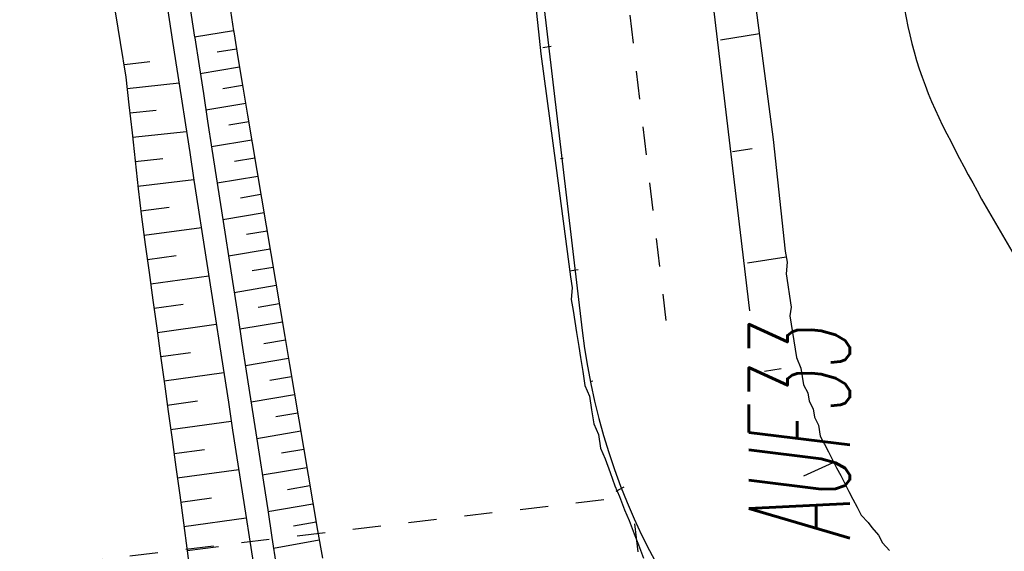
# Model space of a CAD drawing. Extents: x 447693 to 448165, y 439527 to 440695.
# Tile 17 of 88: x 447941 to 447959, y 439681 to 439690. Entities that reach past the tile are written whole.
import ezdxf

# ---------------------------------------------------------------- set-up
doc = ezdxf.new("R2010")
doc.units = 0
doc.header["$LTSCALE"] = 2
doc.header["$MEASUREMENT"] = 0
for name, pattern in [('ACAD_ISO05W100', [0.5, 0.25, -0.25]), ('AUSGEZOGEN', [0]), ('PUNKTX2', [0.5, 0.25, -0.25])]:
    doc.linetypes.add(name, pattern=pattern)
for name, color, linetype in [('ANMERKUNG', 7, 'CONTINUOUS'), ('BOESCHG', 250, 'AUSGEZOGEN'), ('DB-GRABEN', 15, 'AUSGEZOGEN'), ('DB-HZV-Stützscheiben', 15, 'CONTINUOUS'), ('DB-Regenrückhaltebecken_606', 15, 'CONTINUOUS'), ('DB-Wegboeschungen', 15, 'CONTINUOUS'), ('DB-Wege', 15, 'CONTINUOUS'), ('FBRTOP', 250, 'AUSGEZOGEN')]:
    doc.layers.add(name, color=color, linetype=linetype)
doc.styles.add('ROMANS', font='romans.shx', dxfattribs={"width": 0.8})

msp = doc.modelspace()

# ---------------------------------------------------------------- linework, layer by layer
at = {"layer": 'BOESCHG'}
msp.add_lwpolyline([(447940.542, 439833.997, 0.014999), (447940.621, 439832.61, 0.007394), (447943.21, 439807.276, 0.000025), (447947.178, 439773.421, 0.000211), (447947.642, 439769.474, 0.000025), (447948.463, 439762.525, 0.000004), (447954.01, 439715.6, 0.000616), (447956.271, 439696.678, 0.001951), (447957.015, 439690.707, 0.084534), (447957.742, 439688.328, 0.039707), (447960.471, 439683.823, 0.047678), (447962.796, 439681.169, 0.085895)], format="xyb", dxfattribs=at)
at = {"layer": 'DB-GRABEN', "linetype": 'Continuous'}
for p, q in [((447942.064, 439705.175), (447944.416, 439689.901)), ((447942.759, 439705.263), (447945.109, 439690.01)), ((447940.626, 439704.994), (447943.088, 439689.802)), ((447941.667, 439705.125), (447944.023, 439689.825))]:
    msp.add_line(p, q, dxfattribs=at)
at = {"layer": 'DB-HZV-Stützscheiben', "linetype": 'PUNKTX2'}
for p in [(447937.306, 439679.96), (447952.437, 439679.745)]:
    msp.add_line(p, (447952.201, 439681.731), dxfattribs=at)
at = {"layer": 'DB-Regenrückhaltebecken_606', "linetype": 'Continuous'}
for p, q in [((447945.109, 439690.01), (447944.416, 439689.901)), ((447945.109, 439690.01), (447944.416, 439689.901)), ((447945.109, 439690.011), (447945.112, 439689.993)), ((447945.109, 439690.011), (447945.112, 439689.993)), ((447945.109, 439690.011), (447945.112, 439689.993)), ((447945.112, 439689.993), (447945.194, 439689.5)), ((447945.112, 439689.993), (447945.194, 439689.5)), ((447945.112, 439689.993), (447945.194, 439689.5)), ((447943.088, 439689.802), (447943.191, 439689.19)), ((447943.088, 439689.802), (447943.088, 439689.802)), ((447944.022, 439689.832), (447944.023, 439689.825)), ((447944.023, 439689.825), (447944.1, 439689.331)), ((447944.417, 439689.897), (447944.419, 439689.886)), ((447944.419, 439689.886), (447944.495, 439689.392)), ((447945.162, 439689.688), (447944.815, 439689.631)), ((447945.162, 439689.688), (447944.815, 439689.631)), ((447945.162, 439689.688), (447944.815, 439689.631)), ((447943.167, 439689.416), (447943.619, 439689.468)), ((447943.167, 439689.416), (447943.619, 439689.468)), ((447943.167, 439689.416), (447943.619, 439689.468)), ((447944.495, 439689.392), (447944.572, 439688.898)), ((447945.194, 439689.5), (447945.277, 439689.007)), ((447945.194, 439689.5), (447945.277, 439689.007)), ((447945.194, 439689.5), (447945.277, 439689.007)), ((447944.1, 439689.331), (447944.176, 439688.836)), ((447945.217, 439689.365), (447944.517, 439689.248)), ((447945.217, 439689.365), (447944.517, 439689.248)), ((447945.217, 439689.365), (447944.517, 439689.248)), ((447943.191, 439689.19), (447943.246, 439688.693)), ((447943.213, 439688.986), (447944.138, 439689.086)), ((447943.213, 439688.986), (447944.138, 439689.086)), ((447943.213, 439688.986), (447944.138, 439689.086)), ((447945.271, 439689.041), (447944.919, 439688.982)), ((447945.271, 439689.041), (447944.919, 439688.982)), ((447945.271, 439689.041), (447944.919, 439688.982)), ((447944.572, 439688.898), (447944.648, 439688.403)), ((447945.277, 439689.007), (447945.36, 439688.513)), ((447945.277, 439689.007), (447945.36, 439688.513)), ((447945.277, 439689.007), (447945.36, 439688.513)), ((447943.246, 439688.693), (447943.301, 439688.195)), ((447944.176, 439688.836), (447944.253, 439688.342)), ((447945.326, 439688.717), (447944.618, 439688.598)), ((447945.326, 439688.717), (447944.618, 439688.598)), ((447945.326, 439688.717), (447944.618, 439688.598)), ((447943.262, 439688.552), (447943.733, 439688.603)), ((447943.262, 439688.552), (447943.733, 439688.603)), ((447943.262, 439688.552), (447943.733, 439688.603)), ((447945.36, 439688.513), (447945.443, 439688.02)), ((447945.36, 439688.513), (447945.443, 439688.02)), ((447945.36, 439688.513), (447945.443, 439688.02)), ((447944.253, 439688.342), (447944.329, 439687.848)), ((447944.648, 439688.403), (447944.724, 439687.909)), ((447945.38, 439688.393), (447945.024, 439688.333)), ((447945.38, 439688.393), (447945.024, 439688.333)), ((447945.38, 439688.393), (447945.024, 439688.333)), ((447943.301, 439688.195), (447943.356, 439687.698)), ((447943.309, 439688.119), (447944.271, 439688.223)), ((447943.309, 439688.119), (447944.271, 439688.223)), ((447943.309, 439688.119), (447944.271, 439688.223)), ((447945.435, 439688.069), (447944.718, 439687.948)), ((447945.435, 439688.069), (447944.718, 439687.948)), ((447945.435, 439688.069), (447944.718, 439687.948)), ((447945.443, 439688.02), (447945.526, 439687.527)), ((447945.443, 439688.02), (447945.526, 439687.527)), ((447945.443, 439688.02), (447945.526, 439687.527)), ((447944.329, 439687.848), (447944.405, 439687.354)), ((447944.724, 439687.909), (447944.801, 439687.415)), ((447943.356, 439687.698), (447943.411, 439687.2)), ((447943.357, 439687.686), (447943.847, 439687.739)), ((447943.357, 439687.686), (447943.847, 439687.739)), ((447943.357, 439687.686), (447943.847, 439687.739)), ((447945.489, 439687.745), (447945.129, 439687.684)), ((447945.489, 439687.745), (447945.129, 439687.684)), ((447945.489, 439687.745), (447945.129, 439687.684)), ((447945.526, 439687.527), (447945.609, 439687.034)), ((447945.526, 439687.527), (447945.609, 439687.034)), ((447945.526, 439687.527), (447945.609, 439687.034)), ((447943.405, 439687.249), (447944.404, 439687.364)), ((447943.405, 439687.249), (447944.404, 439687.364)), ((447943.405, 439687.249), (447944.404, 439687.364)), ((447944.405, 439687.354), (447944.482, 439686.86)), ((447944.801, 439687.415), (447944.877, 439686.921)), ((447945.544, 439687.421), (447944.819, 439687.299)), ((447945.544, 439687.421), (447944.819, 439687.299)), ((447945.544, 439687.421), (447944.819, 439687.299)), ((447943.411, 439687.2), (447943.47, 439686.703)), ((447945.598, 439687.097), (447945.234, 439687.035)), ((447945.598, 439687.097), (447945.234, 439687.035)), ((447945.598, 439687.097), (447945.234, 439687.035)), ((447945.609, 439687.034), (447945.692, 439686.541)), ((447945.609, 439687.034), (447945.692, 439686.541)), ((447945.609, 439687.034), (447945.692, 439686.541)), ((447943.457, 439686.811), (447943.963, 439686.875)), ((447943.457, 439686.811), (447943.963, 439686.875)), ((447943.457, 439686.811), (447943.963, 439686.875)), ((447944.482, 439686.86), (447944.558, 439686.366)), ((447944.877, 439686.921), (447944.954, 439686.427)), ((447945.653, 439686.773), (447944.919, 439686.649)), ((447945.653, 439686.773), (447944.919, 439686.649)), ((447945.653, 439686.773), (447944.919, 439686.649)), ((447943.47, 439686.703), (447943.538, 439686.208)), ((447943.515, 439686.374), (447944.536, 439686.512)), ((447943.515, 439686.374), (447944.536, 439686.512)), ((447943.515, 439686.374), (447944.536, 439686.512)), ((447944.954, 439686.427), (447945.03, 439685.933)), ((447945.707, 439686.449), (447945.338, 439686.387)), ((447945.707, 439686.449), (447945.338, 439686.387)), ((447945.707, 439686.449), (447945.338, 439686.387)), ((447945.692, 439686.541), (447945.775, 439686.048)), ((447945.692, 439686.541), (447945.775, 439686.048)), ((447945.692, 439686.541), (447945.775, 439686.048)), ((447944.558, 439686.366), (447944.635, 439685.872)), ((447943.538, 439686.208), (447943.606, 439685.713)), ((447945.762, 439686.125), (447945.02, 439686)), ((447945.762, 439686.125), (447945.02, 439686)), ((447945.762, 439686.125), (447945.02, 439686)), ((447945.775, 439686.048), (447945.858, 439685.555)), ((447945.775, 439686.048), (447945.858, 439685.555)), ((447945.775, 439686.048), (447945.858, 439685.555)), ((447943.575, 439685.941), (447944.088, 439686.012)), ((447943.575, 439685.941), (447944.088, 439686.012)), ((447943.575, 439685.941), (447944.088, 439686.012)), ((447944.635, 439685.872), (447944.711, 439685.377)), ((447945.03, 439685.933), (447945.106, 439685.439)), ((447943.606, 439685.713), (447943.674, 439685.217)), ((447945.816, 439685.801), (447945.443, 439685.738)), ((447945.816, 439685.801), (447945.443, 439685.738)), ((447945.816, 439685.801), (447945.443, 439685.738)), ((447943.634, 439685.509), (447944.669, 439685.652)), ((447943.634, 439685.509), (447944.669, 439685.652)), ((447943.634, 439685.509), (447944.669, 439685.652)), ((447945.858, 439685.555), (447945.94, 439685.062)), ((447945.858, 439685.555), (447945.94, 439685.062)), ((447945.858, 439685.555), (447945.94, 439685.062)), ((447944.711, 439685.377), (447944.787, 439684.883)), ((447945.106, 439685.439), (447945.183, 439684.944)), ((447945.871, 439685.477), (447945.12, 439685.35)), ((447945.871, 439685.477), (447945.12, 439685.35)), ((447945.871, 439685.477), (447945.12, 439685.35)), ((447943.674, 439685.217), (447943.742, 439684.722)), ((447943.693, 439685.077), (447944.214, 439685.149)), ((447943.693, 439685.077), (447944.214, 439685.149)), ((447943.693, 439685.077), (447944.214, 439685.149)), ((447945.925, 439685.153), (447945.548, 439685.089)), ((447945.925, 439685.153), (447945.548, 439685.089)), ((447945.925, 439685.153), (447945.548, 439685.089)), ((447945.94, 439685.062), (447946.023, 439684.569)), ((447945.94, 439685.062), (447946.023, 439684.569)), ((447945.94, 439685.062), (447946.023, 439684.569)), ((447944.787, 439684.883), (447944.864, 439684.389)), ((447945.183, 439684.944), (447945.259, 439684.45)), ((447945.98, 439684.828), (447945.22, 439684.7)), ((447945.98, 439684.828), (447945.22, 439684.7)), ((447945.98, 439684.828), (447945.22, 439684.7)), ((447943.742, 439684.722), (447943.81, 439684.226)), ((447943.752, 439684.645), (447944.802, 439684.791)), ((447943.752, 439684.645), (447944.802, 439684.791)), ((447943.752, 439684.645), (447944.802, 439684.791)), ((447946.034, 439684.504), (447945.652, 439684.44)), ((447946.034, 439684.504), (447945.652, 439684.44)), ((447946.034, 439684.504), (447945.652, 439684.44)), ((447946.023, 439684.569), (447946.106, 439684.075)), ((447946.023, 439684.569), (447946.106, 439684.075)), ((447946.023, 439684.569), (447946.106, 439684.075)), ((447944.864, 439684.389), (447944.94, 439683.895)), ((447945.259, 439684.45), (447945.336, 439683.956)), ((447943.81, 439684.226), (447943.878, 439683.731)), ((447943.812, 439684.213), (447944.34, 439684.287)), ((447943.812, 439684.213), (447944.34, 439684.287)), ((447943.812, 439684.213), (447944.34, 439684.287)), ((447946.089, 439684.18), (447945.321, 439684.051)), ((447946.089, 439684.18), (447945.321, 439684.051)), ((447946.089, 439684.18), (447945.321, 439684.051)), ((447945.336, 439683.956), (447945.412, 439683.462)), ((447946.106, 439684.075), (447946.189, 439683.582)), ((447946.106, 439684.075), (447946.189, 439683.582)), ((447946.106, 439684.075), (447946.189, 439683.582)), ((447943.871, 439683.781), (447944.935, 439683.929)), ((447943.871, 439683.781), (447944.935, 439683.929)), ((447943.871, 439683.781), (447944.935, 439683.929)), ((447944.94, 439683.895), (447945.017, 439683.401)), ((447946.143, 439683.856), (447945.757, 439683.791)), ((447946.143, 439683.856), (447945.757, 439683.791)), ((447946.143, 439683.856), (447945.757, 439683.791)), ((447943.878, 439683.731), (447943.946, 439683.235)), ((447943.93, 439683.35), (447944.466, 439683.424)), ((447943.93, 439683.35), (447944.466, 439683.424)), ((447943.93, 439683.35), (447944.466, 439683.424)), ((447945.412, 439683.462), (447945.488, 439682.968)), ((447946.198, 439683.532), (447945.421, 439683.401)), ((447946.198, 439683.532), (447945.421, 439683.401)), ((447946.198, 439683.532), (447945.421, 439683.401)), ((447946.189, 439683.582), (447946.272, 439683.089)), ((447946.189, 439683.582), (447946.272, 439683.089)), ((447946.189, 439683.582), (447946.272, 439683.089)), ((447945.017, 439683.401), (447945.093, 439682.907)), ((447943.946, 439683.235), (447944.014, 439682.74)), ((447943.989, 439682.918), (447945.068, 439683.067)), ((447943.989, 439682.918), (447945.068, 439683.067)), ((447943.989, 439682.918), (447945.068, 439683.067)), ((447946.252, 439683.208), (447945.862, 439683.142)), ((447946.252, 439683.208), (447945.862, 439683.142)), ((447946.252, 439683.208), (447945.862, 439683.142)), ((447946.272, 439683.089), (447946.355, 439682.596)), ((447946.272, 439683.089), (447946.355, 439682.596)), ((447946.272, 439683.089), (447946.355, 439682.596)), ((447945.093, 439682.907), (447945.169, 439682.413)), ((447945.488, 439682.968), (447945.565, 439682.474)), ((447944.014, 439682.74), (447944.082, 439682.245)), ((447946.306, 439682.884), (447945.522, 439682.752)), ((447946.306, 439682.884), (447945.522, 439682.752)), ((447946.306, 439682.884), (447945.522, 439682.752)), ((447944.049, 439682.486), (447944.592, 439682.561)), ((447944.049, 439682.486), (447944.592, 439682.561)), ((447944.049, 439682.486), (447944.592, 439682.561)), ((447946.361, 439682.56), (447945.966, 439682.493)), ((447946.361, 439682.56), (447945.966, 439682.493)), ((447946.361, 439682.56), (447945.966, 439682.493)), ((447946.355, 439682.596), (447946.438, 439682.103)), ((447946.355, 439682.596), (447946.438, 439682.103)), ((447946.355, 439682.596), (447946.438, 439682.103)), ((447945.169, 439682.413), (447945.246, 439681.919)), ((447945.565, 439682.474), (447945.641, 439681.98)), ((447944.082, 439682.245), (447944.15, 439681.749)), ((447944.108, 439682.054), (447945.201, 439682.206)), ((447944.108, 439682.054), (447945.201, 439682.206)), ((447944.108, 439682.054), (447945.201, 439682.206)), ((447946.415, 439682.236), (447945.622, 439682.102)), ((447946.415, 439682.236), (447945.622, 439682.102)), ((447946.415, 439682.236), (447945.622, 439682.102)), ((447946.438, 439682.103), (447946.521, 439681.61)), ((447946.438, 439682.103), (447946.521, 439681.61)), ((447946.438, 439682.103), (447946.521, 439681.61)), ((447945.246, 439681.919), (447945.322, 439681.424)), ((447945.641, 439681.98), (447945.718, 439681.486)), ((447946.47, 439681.912), (447946.071, 439681.845)), ((447946.47, 439681.912), (447946.071, 439681.845)), ((447946.47, 439681.912), (447946.071, 439681.845)), ((447944.15, 439681.749), (447944.218, 439681.254)), ((447944.167, 439681.622), (447944.718, 439681.698)), ((447944.167, 439681.622), (447944.718, 439681.698)), ((447944.167, 439681.622), (447944.718, 439681.698)), ((447946.524, 439681.589), (447945.723, 439681.451)), ((447946.524, 439681.589), (447945.723, 439681.451)), ((447946.524, 439681.589), (447945.723, 439681.451)), ((447946.521, 439681.61), (447946.606, 439681.117)), ((447946.521, 439681.61), (447946.606, 439681.117)), ((447946.521, 439681.61), (447946.606, 439681.117)), ((447944.226, 439681.19), (447945.335, 439681.344)), ((447944.226, 439681.19), (447945.335, 439681.344)), ((447944.226, 439681.19), (447945.335, 439681.344)), ((447945.322, 439681.424), (447945.399, 439680.93)), ((447945.718, 439681.486), (447945.794, 439680.991)), ((447944.218, 439681.254), (447944.285, 439680.758)), ((447946.58, 439681.266), (447946.177, 439681.196)), ((447946.58, 439681.266), (447946.177, 439681.196)), ((447946.58, 439681.266), (447946.177, 439681.196)), ((447945.794, 439680.991), (447945.87, 439680.497)), ((447946.606, 439681.117), (447946.692, 439680.624)), ((447946.606, 439681.117), (447946.692, 439680.624)), ((447946.606, 439681.117), (447946.692, 439680.624)), ((447944.285, 439680.76), (447944.843, 439680.836)), ((447944.285, 439680.76), (447944.843, 439680.836)), ((447944.285, 439680.76), (447944.843, 439680.836)), ((447945.399, 439680.93), (447945.475, 439680.436)), ((447946.637, 439680.944), (447945.824, 439680.799)), ((447946.637, 439680.944), (447945.824, 439680.799)), ((447946.637, 439680.944), (447945.824, 439680.799)), ((447944.285, 439680.758), (447944.35, 439680.262))]:
    msp.add_line(p, q, dxfattribs=at)
at = {"layer": 'DB-Wegboeschungen', "linetype": 'Continuous'}
for p, q in [((447954.198, 439692.047), (447954.461, 439690.064)), ((447950.372, 439691.593), (447950.586, 439689.602)), ((447953.786, 439689.855), (447954.477, 439689.965)), ((447954.461, 439690.064), (447954.725, 439688.081)), ((447950.768, 439689.732), (447950.62, 439689.708)), ((447950.586, 439689.602), (447950.85, 439687.618)), ((447954.725, 439688.081), (447954.939, 439686.09)), ((447954, 439687.864), (447954.346, 439687.919)), ((447950.982, 439687.741), (447950.933, 439687.733)), ((447950.85, 439687.618), (447951.113, 439685.635)), ((447954.939, 439686.09), (447954.97, 439685.892)), ((447954.263, 439685.881), (447954.955, 439685.991)), ((447954.97, 439685.892), (447954.952, 439685.687)), ((447951.246, 439685.757), (447951.097, 439685.734)), ((447951.113, 439685.635), (447951.144, 439685.438)), ((447954.952, 439685.687), (447954.984, 439685.489)), ((447951.144, 439685.438), (447951.126, 439685.232)), ((447954.984, 439685.489), (447955.015, 439685.292)), ((447951.126, 439685.232), (447951.158, 439685.035)), ((447955.015, 439685.292), (447955.046, 439685.094)), ((447951.158, 439685.035), (447951.189, 439684.837)), ((447955.046, 439685.094), (447955.02, 439684.938)), ((447951.189, 439684.837), (447951.22, 439684.64)), ((447955.02, 439684.938), (447955.044, 439684.79)), ((447955.044, 439684.79), (447955.067, 439684.642)), ((447951.22, 439684.64), (447951.259, 439684.393)), ((447955.067, 439684.642), (447955.091, 439684.494)), ((447955.091, 439684.494), (447955.114, 439684.345)), ((447951.259, 439684.393), (447951.291, 439684.195)), ((447955.114, 439684.345), (447955.138, 439684.197)), ((447951.291, 439684.195), (447951.33, 439683.948)), ((447955.138, 439684.197), (447955.218, 439684.008)), ((447951.33, 439683.948), (447951.369, 439683.701)), ((447954.569, 439683.955), (447954.865, 439684.002)), ((447955.218, 439684.008), (447955.242, 439683.859)), ((447951.509, 439683.774), (447951.46, 439683.766)), ((447955.242, 439683.859), (447955.265, 439683.711)), ((447951.369, 439683.701), (447951.45, 439683.512)), ((447955.265, 439683.711), (447955.338, 439683.571)), ((447951.45, 439683.512), (447951.489, 439683.265)), ((447955.338, 439683.571), (447955.362, 439683.423)), ((447955.362, 439683.423), (447955.435, 439683.282)), ((447951.489, 439683.265), (447951.528, 439683.018)), ((447955.435, 439683.282), (447955.458, 439683.134)), ((447955.458, 439683.134), (447955.531, 439682.994)), ((447951.528, 439683.018), (447951.609, 439682.828)), ((447955.531, 439682.994), (447955.562, 439682.796)), ((447951.609, 439682.828), (447951.648, 439682.581)), ((447955.562, 439682.796), (447955.635, 439682.656)), ((447951.648, 439682.581), (447951.728, 439682.391)), ((447955.635, 439682.656), (447955.708, 439682.516)), ((447951.728, 439682.391), (447951.817, 439682.152)), ((447955.708, 439682.516), (447955.781, 439682.375)), ((447955.781, 439682.375), (447955.854, 439682.235)), ((447955.269, 439682.092), (447955.789, 439682.326)), ((447955.854, 439682.235), (447955.926, 439682.095)), ((447951.817, 439682.152), (447951.905, 439681.913)), ((447955.926, 439682.095), (447955.999, 439681.954)), ((447951.905, 439681.913), (447951.986, 439681.724)), ((447952.061, 439681.887), (447951.921, 439681.814)), ((447955.999, 439681.954), (447956.072, 439681.814)), ((447951.986, 439681.724), (447952.075, 439681.484)), ((447956.072, 439681.814), (447956.145, 439681.674)), ((447956.145, 439681.674), (447956.218, 439681.533)), ((447956.218, 439681.533), (447956.291, 439681.393)), ((447952.075, 439681.484), (447952.155, 439681.295)), ((447956.291, 439681.393), (447956.413, 439681.261)), ((447952.155, 439681.295), (447952.244, 439681.056)), ((447956.413, 439681.261), (447956.478, 439681.17)), ((447956.478, 439681.17), (447956.6, 439681.037)), ((447952.244, 439681.056), (447952.324, 439680.866)), ((447956.6, 439681.037), (447956.673, 439680.897)), ((447952.324, 439680.866), (447952.413, 439680.627)), ((447956.673, 439680.897), (447956.795, 439680.764))]:
    msp.add_line(p, q, dxfattribs=at)
at = {"layer": 'DB-Wege', "linetype": 'Continuous'}
for p, q in [((447952.127, 439703.369), (447954.3, 439685.031)), ((447949.147, 439703.028), (447951.321, 439684.678))]:
    msp.add_line(p, q, dxfattribs=at)
at = {"layer": 'DB-Wege', "linetype": 'ACAD_ISO05W100'}
msp.add_line((447950.637, 439703.198), (447952.811, 439684.855), dxfattribs=at)
at = {"layer": 'DB-Wege', "linetype": 'Continuous'}
msp.add_ellipse((447962.741, 439686.031), major_axis=(11.395, 1.547), ratio=1, start_param=3.124589, end_param=4.004328, dxfattribs=at)
at = {"layer": 'FBRTOP'}
for points in [[(447863.757, 440675.122, 0.000001), (447863.91, 440674.157, -0.000001), (447871.768, 440624.779), (447883.554, 440550.71, -0.000005), (447893.375, 440488.987, 0.000006), (447903.196, 440427.263, 0.000001), (447911.053, 440377.884, -0.000001), (447918.911, 440328.506), (447930.697, 440254.437, -0.000002), (447938.554, 440205.059, 0.000002), (447946.411, 440155.68), (447958.197, 440081.611), (447966.054, 440032.233, 0.000001), (447971.947, 439995.199, -0.000001), (447977.84, 439958.164, -0.000005), (447983.732, 439921.13, 0.000005), (447989.625, 439884.096, 0.000004), (447997.482, 439834.718, -0.000003), (448005.34, 439785.34, 0), (448016.799, 439713.325, -0.000001), (448024.983, 439661.892, -0.000001), (448032.84, 439612.513, 0.000002), (448040.697, 439563.134), (448042.115, 439554.224, -0.000002)], [(447926.482, 440062.971), (447932.229, 440026.851, 0.000001), (447938.122, 439989.817), (447944.015, 439952.782, -0.000005), (447949.908, 439915.748, 0.000005), (447955.8, 439878.714, 0.000004), (447963.658, 439829.336, -0.000003), (447971.515, 439779.957), (447982.975, 439707.942), (447991.158, 439656.51, -0.000001), (447999.015, 439607.131, 0.000002), (448006.872, 439557.752), (448008.29, 439548.841, -0.000002)]]:
    msp.add_lwpolyline(points, format="xyb", dxfattribs=at)
at = {"layer": 'FBRTOP', "const_width": 0.5}
for points in [[(447874.057, 440515.262, 0.001447), (447878.561, 440486.63, 0.000006), (447888.382, 440424.906, 0.000001), (447896.24, 440375.527, -0.000001), (447904.097, 440326.148), (447915.883, 440252.08, -0.000002), (447923.74, 440202.702, 0.000002), (447931.597, 440153.323), (447943.383, 440079.254), (447951.24, 440029.876, 0.000001), (447957.133, 439992.842, -0.000001), (447963.026, 439955.807, -0.000005), (447968.919, 439918.773, 0.000005), (447974.811, 439881.739, 0.000004), (447982.669, 439832.361, -0.000003), (447990.526, 439782.982, 0), (448001.985, 439710.967, -0.000001), (448010.169, 439659.535, -0.000001), (448018.026, 439610.156, 0.000002), (448025.883, 439560.777), (448027.301, 439551.866, -0.000002)], [(447869.981, 440514.593, -0.002287), (447874.611, 440486.001, 0.000006), (447884.432, 440424.278, 0.000001), (447892.289, 440374.899, -0.000001), (447900.147, 440325.52), (447911.933, 440251.452, -0.000002), (447919.79, 440202.073, 0.000002), (447927.647, 440152.695), (447939.433, 440078.626), (447947.29, 440029.248, 0.000001), (447953.183, 439992.213, -0.000001), (447959.076, 439955.179, -0.000005), (447964.968, 439918.145, 0.000005), (447970.861, 439881.111, 0.000004), (447978.718, 439831.732, -0.000003), (447986.576, 439782.354, 0), (447998.035, 439710.339, -0.000001), (448006.219, 439658.907, -0.000001), (448014.076, 439609.528, 0.000002), (448021.933, 439560.149), (448023.351, 439551.238, -0.000002)]]:
    msp.add_lwpolyline(points, format="xyb", dxfattribs=at)

# ---------------------------------------------------------------- texts
at = {"layer": 'ANMERKUNG', "style": 'ROMANS', "oblique": 7, "width": 0.5}
msp.add_text('AUF33', height=1.8, rotation=90, dxfattribs=at).set_placement((447956.091, 439680.944))

doc.saveas('drawing.dxf')
